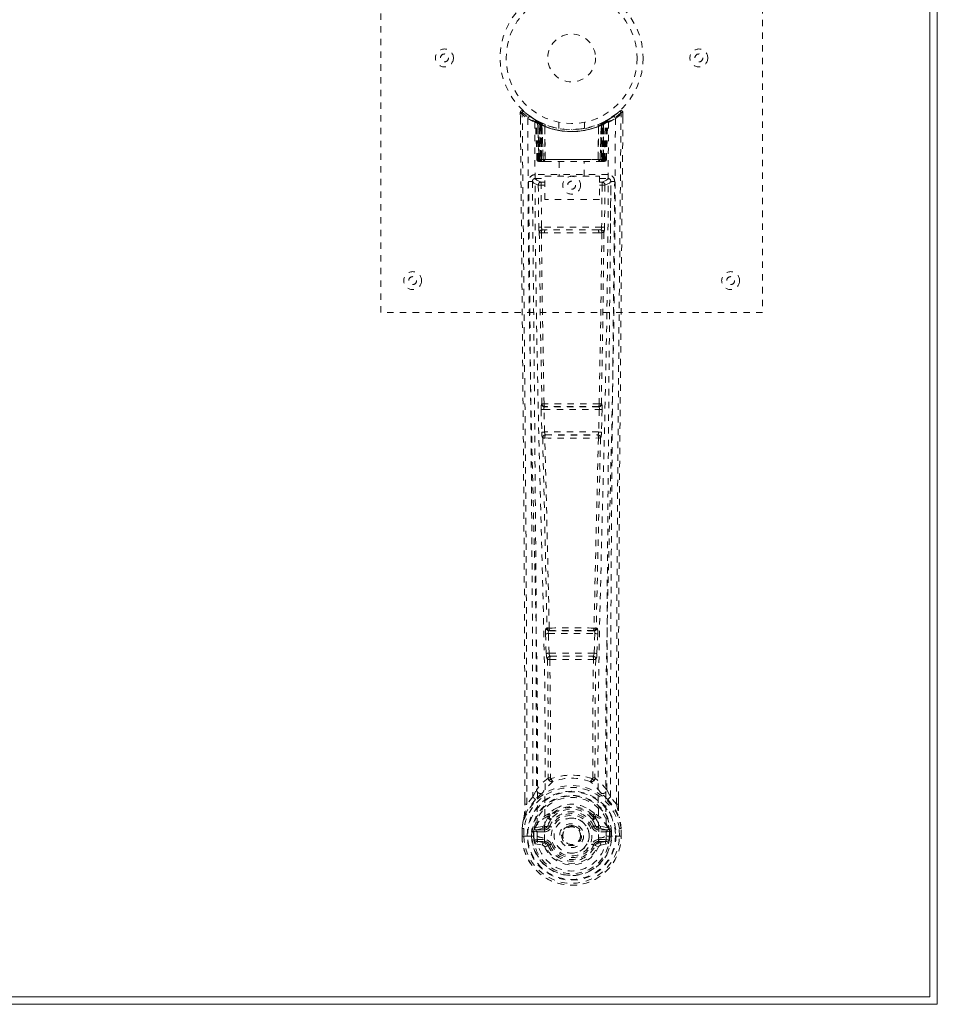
# Model space of a CAD drawing. Header units: inches. Extents: x 8.1 to 79.6, y 20.8 to 50.5.
# Tile 5 of 6: x 65.2 to 79.6, y 20.8 to 36.3. Entities that reach past the tile are written whole.
import ezdxf

# ---------------------------------------------------------------- set-up
doc = ezdxf.new("R2010")
doc.units = ezdxf.units.IN
doc.header["$MEASUREMENT"] = 0
doc.linetypes.add('SLD-Dashed', pattern=[0.075, 0.05, -0.025])
doc.linetypes.add('SLD-Solid', pattern=[0])

msp = doc.modelspace()

# ---------------------------------------------------------------- linework, layer by layer
at = {"color": 7, "linetype": 'SLD-Solid', "lineweight": 15}
for p, q in [((79.585, 50.527), (79.585, 20.777)), ((79.467, 20.895), (79.467, 50.409)), ((79.467, 50.409), (79.467, 20.895)), ((8.203, 20.895), (79.467, 20.895)), ((79.467, 20.895), (8.203, 20.895)), ((79.585, 20.777), (8.085, 20.777))]:
    msp.add_line(p, q, dxfattribs=at)
at = {"color": 7, "linetype": 'SLD-Dashed', "lineweight": 0}
for p, q in [((70.835, 31.652), (70.835, 39.652)), ((76.835, 39.652), (76.835, 31.652)), ((73.028, 34.793), (73.029, 34.709)), ((73.058, 34.794), (73.078, 34.816)), ((73.266, 34.678), (73.253, 34.686)), ((74.417, 34.686), (74.404, 34.678)), ((74.481, 34.728), (74.42, 34.691)), ((74.592, 34.816), (74.49, 34.735)), ((74.642, 34.793), (74.612, 34.794)), ((74.641, 34.708), (74.642, 34.793)), ((73.281, 34.653), (73.267, 34.662)), ((73.289, 34.056), (73.267, 34.662)), ((73.302, 34.056), (73.281, 34.653)), ((73.351, 34.634), (73.284, 34.668)), ((73.3, 34.646), (73.323, 34.052)), ((73.368, 34.607), (73.3, 34.643)), ((73.32, 34.056), (73.3, 34.643)), ((73.327, 34.613), (73.34, 34.639)), ((73.327, 34.613), (73.327, 34.056)), ((73.332, 34.61), (73.327, 34.613)), ((73.332, 34.61), (73.345, 34.636)), ((73.332, 34.056), (73.332, 34.61)), ((73.34, 34.639), (73.345, 34.636)), ((73.341, 34.606), (73.353, 34.633)), ((73.341, 34.056), (73.341, 34.606)), ((73.345, 34.604), (73.357, 34.631)), ((73.345, 34.604), (73.345, 34.056)), ((73.352, 34.633), (73.351, 34.634)), ((73.357, 34.631), (73.353, 34.633)), ((73.359, 34.598), (73.371, 34.624)), ((73.359, 34.598), (73.359, 34.056)), ((73.363, 34.596), (73.375, 34.623)), ((73.363, 34.056), (73.363, 34.596)), ((73.368, 34.607), (73.369, 34.607)), ((73.387, 34.056), (73.368, 34.607)), ((73.369, 34.607), (73.388, 34.056)), ((73.371, 34.624), (73.375, 34.623)), ((73.414, 34.577), (73.412, 34.579)), ((73.417, 34.054), (73.412, 34.579)), ((73.414, 34.577), (73.419, 34.056)), ((73.418, 34.604), (73.415, 34.605)), ((73.635, 34.641), (73.635, 34.544)), ((74.035, 34.544), (74.035, 34.641)), ((74.251, 34.056), (74.256, 34.577)), ((74.255, 34.606), (74.252, 34.604)), ((74.258, 34.579), (74.253, 34.054)), ((74.258, 34.579), (74.256, 34.577)), ((74.281, 34.056), (74.301, 34.607)), ((74.302, 34.607), (74.283, 34.056)), ((74.295, 34.623), (74.307, 34.596)), ((74.299, 34.624), (74.325, 34.637)), ((74.299, 34.624), (74.311, 34.598)), ((74.301, 34.607), (74.302, 34.607)), ((74.37, 34.643), (74.302, 34.607)), ((74.307, 34.596), (74.307, 34.056)), ((74.31, 34.056), (74.311, 34.598)), ((74.317, 34.633), (74.313, 34.631)), ((74.313, 34.631), (74.325, 34.604)), ((74.319, 34.634), (74.317, 34.633)), ((74.317, 34.633), (74.329, 34.606)), ((74.385, 34.668), (74.319, 34.634)), ((74.325, 34.636), (74.33, 34.639)), ((74.325, 34.636), (74.337, 34.61)), ((74.325, 34.056), (74.325, 34.604)), ((74.329, 34.606), (74.329, 34.056)), ((74.33, 34.639), (74.339, 34.643)), ((74.33, 34.639), (74.343, 34.613)), ((74.343, 34.613), (74.337, 34.61)), ((74.337, 34.61), (74.337, 34.056)), ((74.342, 34.056), (74.343, 34.613)), ((74.347, 34.052), (74.37, 34.646)), ((74.35, 34.056), (74.37, 34.643)), ((74.362, 34.637), (74.358, 34.638)), ((74.368, 34.056), (74.389, 34.653)), ((74.381, 34.056), (74.402, 34.662)), ((74.402, 34.662), (74.389, 34.653)), ((73.289, 34.056), (73.302, 34.056)), ((73.32, 34.056), (73.387, 34.056)), ((74.337, 34.056), (73.332, 34.056)), ((73.345, 34.056), (74.325, 34.056)), ((73.359, 34.056), (73.363, 34.056)), ((74.307, 34.056), (73.363, 34.056)), ((73.388, 34.056), (73.387, 34.056)), ((73.417, 34.054), (73.419, 34.056)), ((73.419, 34.056), (74.251, 34.056)), ((74.251, 34.056), (74.253, 34.054)), ((74.283, 34.056), (74.281, 34.056)), ((74.283, 34.056), (74.35, 34.056)), ((74.307, 34.056), (74.31, 34.056)), ((74.368, 34.056), (74.381, 34.056)), ((73.315, 34.028), (73.319, 34.027)), ((73.32, 34.027), (73.32, 34.027)), ((73.328, 34.027), (73.333, 34.027)), ((73.332, 34.027), (73.341, 34.027)), ((73.341, 34.027), (73.345, 34.027)), ((73.35, 34.027), (73.417, 34.027)), ((73.419, 34.027), (74.251, 34.027)), ((73.64, 34.027), (73.64, 33.794)), ((74.03, 33.794), (74.03, 34.027)), ((74.253, 34.027), (74.32, 34.027)), ((74.324, 34.027), (74.328, 34.027)), ((74.328, 34.027), (74.338, 34.027)), ((74.337, 34.027), (74.342, 34.027)), ((74.342, 34.027), (74.342, 34.029)), ((74.349, 34.027), (74.349, 34.027)), ((74.351, 34.027), (74.354, 34.027)), ((73.263, 33.818), (73.263, 33.758)), ((74.407, 33.818), (73.263, 33.818)), ((73.263, 33.758), (73.411, 33.758)), ((73.411, 33.428), (73.411, 33.794)), ((73.411, 33.794), (74.272, 33.794)), ((74.272, 33.794), (74.272, 33.428)), ((74.272, 33.758), (74.407, 33.758)), ((74.407, 33.758), (74.407, 33.818)), ((73.221, 33.729), (73.218, 33.712)), ((73.219, 33.72), (73.219, 33.71)), ((73.219, 33.71), (73.219, 33.708)), ((73.219, 33.709), (73.226, 32.895)), ((73.311, 33.655), (73.318, 32.995)), ((73.311, 33.655), (73.355, 33.655)), ((73.355, 33.7), (73.355, 33.655)), ((73.411, 33.7), (73.355, 33.7)), ((73.411, 33.655), (73.355, 33.655)), ((73.362, 32.995), (73.355, 33.655)), ((74.272, 33.7), (74.314, 33.7)), ((74.272, 33.655), (74.314, 33.655)), ((74.314, 33.655), (74.307, 32.995)), ((74.314, 33.7), (74.314, 33.655)), ((74.359, 33.655), (74.352, 32.995)), ((74.444, 32.895), (74.451, 33.709)), ((74.452, 33.712), (74.448, 33.729)), ((74.451, 33.71), (74.451, 33.72)), ((74.451, 33.708), (74.451, 33.71)), ((74.272, 33.428), (73.411, 33.428)), ((74.307, 32.995), (73.362, 32.995)), ((73.36, 32.905), (73.409, 32.904)), ((73.419, 32.951), (73.371, 32.951)), ((74.251, 32.951), (73.419, 32.951)), ((74.298, 32.951), (74.251, 32.951)), ((74.261, 32.904), (74.31, 32.905)), ((76.835, 31.652), (70.835, 31.652)), ((73.368, 30.216), (73.362, 30.214)), ((74.308, 30.214), (74.302, 30.216)), ((73.355, 30.124), (73.366, 29.771)), ((73.4, 30.125), (74.27, 30.125)), ((73.41, 29.773), (73.4, 30.125)), ((73.407, 30.17), (73.413, 30.173)), ((74.263, 30.17), (73.407, 30.17)), ((74.257, 30.173), (74.263, 30.17)), ((74.27, 30.125), (74.259, 29.773)), ((74.315, 30.124), (74.304, 29.771)), ((74.259, 29.773), (73.41, 29.773)), ((73.424, 29.727), (73.424, 29.728)), ((73.424, 29.728), (74.246, 29.728)), ((74.246, 29.728), (74.246, 29.727)), ((73.379, 29.681), (73.38, 29.681)), ((74.29, 29.681), (74.291, 29.681)), ((73.447, 26.695), (73.434, 26.691)), ((73.479, 26.648), (73.492, 26.652)), ((74.191, 26.648), (73.479, 26.648)), ((74.178, 26.652), (74.191, 26.648)), ((74.222, 26.695), (74.235, 26.691)), ((73.424, 26.602), (73.436, 26.293)), ((73.469, 26.603), (74.201, 26.603)), ((73.481, 26.294), (73.469, 26.603)), ((74.201, 26.603), (74.189, 26.294)), ((74.245, 26.602), (74.233, 26.293)), ((73.436, 26.293), (73.439, 26.259)), ((73.455, 26.203), (73.456, 26.202)), ((74.189, 26.294), (73.481, 26.294)), ((73.5, 26.249), (73.499, 26.25)), ((73.499, 26.25), (74.171, 26.25)), ((74.171, 26.25), (74.17, 26.249)), ((74.214, 26.202), (74.215, 26.203)), ((74.233, 26.293), (74.231, 26.259)), ((73.224, 24.037), (73.283, 24.149)), ((74.386, 24.149), (74.446, 24.037)), ((73.098, 23.92), (73.098, 24.009)), ((73.1, 24.01), (73.099, 23.921)), ((73.224, 24.037), (73.128, 23.921)), ((74.542, 23.921), (74.446, 24.037)), ((74.57, 23.921), (74.57, 24.022)), ((74.572, 23.92), (74.572, 24.022)), ((73.463, 23.733), (73.463, 23.711)), ((73.47, 23.761), (73.482, 23.779)), ((73.487, 23.728), (73.487, 23.706)), ((74.183, 23.706), (74.183, 23.728)), ((74.188, 23.779), (74.199, 23.761)), ((74.206, 23.733), (74.207, 23.711)), ((73.055, 23.421), (73.056, 23.538)), ((73.056, 23.542), (73.056, 23.538)), ((73.057, 23.538), (73.056, 23.42)), ((73.085, 23.538), (73.085, 23.422)), ((73.251, 23.541), (73.248, 23.537)), ((73.251, 23.541), (73.261, 23.552)), ((73.377, 23.573), (73.261, 23.552)), ((73.261, 23.552), (73.261, 23.552)), ((73.261, 23.552), (73.262, 23.552)), ((73.277, 23.519), (73.406, 23.544)), ((73.406, 23.544), (73.406, 23.519)), ((73.454, 23.573), (73.461, 23.585)), ((73.461, 23.585), (73.488, 23.573)), ((74.182, 23.573), (74.209, 23.585)), ((74.209, 23.585), (74.216, 23.573)), ((74.264, 23.544), (74.393, 23.519)), ((74.264, 23.544), (74.264, 23.519)), ((74.408, 23.552), (74.293, 23.573)), ((74.408, 23.552), (74.418, 23.541)), ((74.422, 23.537), (74.418, 23.541)), ((74.585, 23.422), (74.584, 23.538)), ((74.613, 23.42), (74.613, 23.538)), ((74.614, 23.538), (74.614, 23.542)), ((74.614, 23.421), (74.614, 23.538)), ((73.055, 23.421), (73.059, 23.421)), ((73.059, 23.421), (73.112, 23.421)), ((73.112, 23.421), (73.135, 23.421)), ((73.135, 23.421), (73.141, 23.421)), ((73.141, 23.421), (73.292, 23.421)), ((73.206, 23.422), (73.207, 23.494)), ((73.206, 23.422), (73.206, 23.422)), ((73.207, 23.494), (73.207, 23.495)), ((73.236, 23.493), (73.236, 23.422)), ((73.241, 23.422), (73.236, 23.422)), ((73.237, 23.494), (73.242, 23.513)), ((73.242, 23.5), (73.241, 23.422)), ((73.242, 23.513), (73.242, 23.5)), ((73.277, 23.519), (73.277, 23.489)), ((73.406, 23.519), (73.277, 23.519)), ((73.406, 23.489), (73.277, 23.489)), ((73.292, 23.421), (73.292, 23.421)), ((73.406, 23.489), (73.406, 23.519)), ((73.678, 23.428), (73.679, 23.443)), ((73.679, 23.419), (73.678, 23.428)), ((74.393, 23.519), (74.264, 23.519)), ((74.264, 23.489), (74.264, 23.519)), ((74.393, 23.489), (74.264, 23.489)), ((74.378, 23.421), (74.529, 23.421)), ((74.393, 23.489), (74.393, 23.519)), ((74.428, 23.513), (74.428, 23.5)), ((74.433, 23.494), (74.428, 23.513)), ((74.428, 23.5), (74.428, 23.422)), ((74.428, 23.422), (74.434, 23.422)), ((74.463, 23.495), (74.433, 23.493)), ((74.434, 23.422), (74.433, 23.493)), ((74.463, 23.495), (74.463, 23.494)), ((74.463, 23.494), (74.463, 23.422)), ((74.529, 23.421), (74.534, 23.421)), ((74.534, 23.421), (74.557, 23.421)), ((74.557, 23.421), (74.61, 23.421)), ((74.61, 23.421), (74.614, 23.421)), ((73.259, 23.301), (73.378, 23.277)), ((73.29, 23.367), (73.29, 23.337)), ((73.29, 23.367), (73.406, 23.367)), ((73.406, 23.316), (73.29, 23.337)), ((73.29, 23.337), (73.406, 23.337)), ((73.406, 23.367), (73.406, 23.337)), ((73.406, 23.316), (73.406, 23.337)), ((73.466, 23.273), (73.462, 23.281)), ((73.488, 23.282), (73.466, 23.273)), ((74.204, 23.273), (74.182, 23.282)), ((74.208, 23.281), (74.204, 23.273)), ((74.258, 23.25), (74.204, 23.273)), ((74.264, 23.367), (74.264, 23.337)), ((74.264, 23.367), (74.38, 23.367)), ((74.38, 23.337), (74.264, 23.316)), ((74.264, 23.316), (74.264, 23.337)), ((74.264, 23.337), (74.38, 23.337)), ((74.292, 23.277), (74.41, 23.301)), ((74.38, 23.337), (74.38, 23.367))]:
    msp.add_line(p, q, dxfattribs=at)
at = {"color": 7, "linetype": 'SLD-Dashed', "lineweight": 0, "flags": 128}
for points in [[(74.639, 34.793), (74.637, 34.801), (74.633, 34.809), (74.628, 34.815), (74.622, 34.82), (74.615, 34.823), (74.607, 34.823), (74.6, 34.821), (74.594, 34.817)], [(73.076, 34.813), (73.069, 34.817), (73.061, 34.82), (73.053, 34.82), (73.045, 34.819), (73.038, 34.815), (73.033, 34.81), (73.03, 34.803), (73.028, 34.796)], [(73.028, 34.793), (73.029, 34.793), (73.03, 34.793), (73.037, 34.794), (73.047, 34.794), (73.052, 34.793), (73.058, 34.794)], [(73.098, 24.009), (73.096, 26.638), (73.078, 29.356), (73.054, 32.074), (73.028, 34.793)], [(73.128, 23.921), (73.129, 24.66), (73.129, 25.44), (73.127, 26.263), (73.123, 27.128), (73.119, 27.925), (73.113, 28.755), (73.112, 28.945), (73.11, 29.138), (73.109, 29.332), (73.107, 29.465), (73.106, 29.595), (73.105, 29.73), (73.104, 29.872), (73.1, 30.325), (73.095, 30.83), (73.09, 31.385), (73.087, 31.736), (73.083, 32.109), (73.079, 32.511), (73.076, 32.887), (73.071, 33.378), (73.067, 33.814), (73.063, 34.195), (73.061, 34.522), (73.058, 34.794)], [(73.147, 34.7), (73.152, 33.109), (73.171, 31.52), (73.201, 29.933), (73.239, 28.351), (73.269, 27.111), (73.292, 25.875), (73.302, 24.645), (73.292, 23.421)], [(73.261, 34.679), (73.268, 34.668), (73.272, 34.654)], [(74.523, 34.7), (74.517, 33.109), (74.499, 31.52), (74.468, 29.933), (74.431, 28.351), (74.401, 27.111), (74.378, 25.875), (74.368, 24.645), (74.378, 23.421)], [(74.542, 23.921), (74.541, 24.735), (74.541, 25.584), (74.544, 26.468), (74.547, 27.27), (74.55, 27.788), (74.554, 28.33), (74.558, 28.896), (74.562, 29.459), (74.566, 29.947), (74.572, 30.594), (74.578, 31.282), (74.585, 32.012), (74.592, 32.688), (74.612, 34.794)], [(74.572, 24.022), (74.574, 26.638), (74.591, 29.354), (74.616, 32.076), (74.642, 34.793)], [(73.256, 34.644), (73.262, 33.058), (73.283, 31.473), (73.315, 29.891), (73.356, 28.312), (73.388, 27.075), (73.412, 25.841), (73.421, 24.613), (73.409, 23.391)], [(73.268, 34.667), (73.269, 34.662), (73.269, 34.66)], [(73.298, 34.65), (73.299, 34.644), (73.299, 34.643)], [(73.301, 34.659), (73.307, 34.655), (73.34, 34.639)], [(74.032, 34.544), (74.034, 34.545), (74.016, 34.541), (73.978, 34.536), (73.924, 34.53), (73.859, 34.527), (73.835, 34.527)], [(74.414, 34.644), (74.407, 33.058), (74.387, 31.473), (74.354, 29.891), (74.314, 28.312), (74.282, 27.075), (74.258, 25.841), (74.248, 24.613), (74.26, 23.391)], [(73.327, 34.056), (73.312, 34.056), (73.3, 34.056), (73.291, 34.056), (73.289, 34.056)], [(73.302, 34.056), (73.305, 34.056), (73.314, 34.056), (73.326, 34.056), (73.341, 34.056)], [(73.359, 34.056), (73.351, 34.056), (73.344, 34.056), (73.337, 34.056), (73.331, 34.056), (73.326, 34.056), (73.322, 34.056), (73.32, 34.056), (73.32, 34.056)], [(73.32, 34.056), (73.321, 34.049), (73.322, 34.047)], [(73.388, 34.056), (73.392, 34.046), (73.398, 34.037)], [(73.417, 34.054), (73.402, 34.04), (73.398, 34.037)], [(74.253, 34.054), (74.268, 34.04), (74.271, 34.037)], [(74.271, 34.037), (74.278, 34.046), (74.281, 34.056)], [(74.35, 34.056), (74.349, 34.056), (74.347, 34.056), (74.344, 34.056), (74.339, 34.056), (74.333, 34.056), (74.326, 34.056), (74.318, 34.056), (74.31, 34.056)], [(74.329, 34.056), (74.343, 34.056), (74.356, 34.056), (74.364, 34.056), (74.368, 34.056)], [(74.381, 34.056), (74.378, 34.056), (74.37, 34.056), (74.357, 34.056), (74.342, 34.056)], [(73.334, 34.027), (73.334, 34.027), (73.335, 34.027), (73.337, 34.028), (73.341, 34.029)], [(73.349, 34.027), (73.35, 34.027), (73.352, 34.027)], [(74.328, 34.029), (74.332, 34.028), (74.335, 34.027), (74.336, 34.027), (74.336, 34.027)], [(73.355, 33.7), (73.286, 33.729), (73.263, 33.758)], [(74.407, 33.758), (74.383, 33.729), (74.314, 33.7)], [(73.158, 33.712), (73.162, 33.336), (73.166, 32.907), (73.17, 32.437), (73.174, 32.012), (73.177, 31.79), (73.179, 31.567), (73.181, 31.345), (73.183, 31.092), (73.186, 30.837), (73.188, 30.59), (73.193, 30.086), (73.197, 29.618), (73.201, 29.186), (73.204, 28.764), (73.208, 28.274), (73.214, 27.433), (73.219, 26.585), (73.222, 25.707), (73.224, 24.853), (73.224, 24.037)], [(73.218, 33.712), (73.241, 33.684), (73.311, 33.655)], [(73.218, 33.712), (73.249, 30.524), (73.275, 27.336), (73.283, 24.149)], [(74.359, 33.655), (74.354, 33.655), (74.344, 33.655), (74.33, 33.655), (74.314, 33.655)], [(74.359, 33.655), (74.428, 33.684), (74.449, 33.709)], [(74.386, 24.149), (74.395, 27.336), (74.421, 30.524), (74.452, 33.712)], [(74.446, 24.037), (74.446, 24.777), (74.447, 25.549), (74.45, 26.352), (74.454, 27.118), (74.459, 27.893), (74.465, 28.669), (74.471, 29.425), (74.477, 30.151), (74.484, 30.826), (74.491, 31.583), (74.498, 32.292), (74.505, 32.99), (74.512, 33.712)], [(73.362, 32.995), (73.347, 32.995), (73.332, 32.995), (73.322, 32.995), (73.318, 32.995)], [(74.352, 32.995), (74.348, 32.995), (74.337, 32.995), (74.323, 32.995), (74.307, 32.995)], [(73.327, 32.907), (73.343, 31.561), (73.368, 30.216)], [(73.402, 30.214), (73.377, 31.559), (73.36, 32.905)], [(74.261, 32.904), (74.049, 32.904), (73.835, 32.904), (73.62, 32.904), (73.409, 32.904)], [(74.251, 32.951), (74.047, 32.951), (73.841, 32.951), (73.629, 32.951), (73.419, 32.951)], [(74.31, 32.905), (74.293, 31.559), (74.268, 30.214)], [(74.298, 32.951), (74.315, 32.947), (74.326, 32.94)], [(74.343, 32.907), (74.326, 31.561), (74.302, 30.216)], [(73.4, 30.125), (73.391, 30.125), (73.384, 30.125), (73.376, 30.124), (73.37, 30.124), (73.364, 30.124), (73.36, 30.124), (73.357, 30.124), (73.355, 30.124)], [(74.315, 30.124), (74.313, 30.124), (74.31, 30.124), (74.306, 30.124), (74.3, 30.124), (74.294, 30.124), (74.286, 30.125), (74.278, 30.125), (74.27, 30.125)], [(73.41, 29.773), (73.402, 29.772), (73.394, 29.772), (73.387, 29.772), (73.38, 29.772), (73.375, 29.771), (73.37, 29.771), (73.367, 29.771), (73.366, 29.771)], [(73.366, 29.771), (73.368, 29.738), (73.368, 29.736)], [(74.304, 29.771), (74.302, 29.771), (74.299, 29.771), (74.295, 29.771), (74.289, 29.772), (74.283, 29.772), (74.275, 29.772), (74.267, 29.772), (74.259, 29.773)], [(74.304, 29.771), (74.302, 29.738), (74.302, 29.736)], [(73.38, 29.681), (73.415, 28.186), (73.447, 26.695)], [(73.483, 26.691), (73.45, 28.182), (73.414, 29.678)], [(74.256, 29.678), (74.22, 28.182), (74.187, 26.691)], [(74.29, 29.681), (74.255, 28.186), (74.222, 26.695)], [(74.286, 29.701), (74.287, 29.699), (74.29, 29.681)], [(73.469, 26.603), (73.468, 26.612), (73.468, 26.62), (73.47, 26.634), (73.474, 26.644), (73.479, 26.648)], [(74.191, 26.648), (74.196, 26.644), (74.199, 26.634), (74.201, 26.62), (74.201, 26.612), (74.201, 26.603)], [(73.469, 26.603), (73.461, 26.603), (73.453, 26.603), (73.446, 26.602), (73.44, 26.602), (73.434, 26.602), (73.429, 26.602), (73.426, 26.602), (73.424, 26.602)], [(74.245, 26.602), (74.243, 26.602), (74.24, 26.602), (74.236, 26.602), (74.23, 26.602), (74.224, 26.602), (74.217, 26.603), (74.209, 26.603), (74.201, 26.603)], [(73.481, 26.294), (73.473, 26.294), (73.465, 26.294), (73.458, 26.294), (73.452, 26.293), (73.446, 26.293), (73.442, 26.293), (73.438, 26.293), (73.436, 26.293)], [(73.456, 26.202), (73.466, 25.271), (73.467, 24.342)], [(73.492, 26.197), (73.502, 25.265), (73.503, 24.335)], [(74.167, 24.335), (74.167, 25.265), (74.178, 26.197)], [(74.189, 26.294), (74.188, 26.286), (74.186, 26.277), (74.182, 26.263), (74.177, 26.253), (74.174, 26.251), (74.172, 26.25), (74.171, 26.25)], [(74.233, 26.293), (74.228, 26.293), (74.218, 26.293), (74.204, 26.294), (74.189, 26.294)], [(74.214, 26.202), (74.203, 25.271), (74.202, 24.342)], [(73.465, 24.333), (73.367, 24.247), (73.283, 24.149)], [(73.465, 24.333), (73.467, 24.323), (73.471, 24.314), (73.478, 24.308), (73.485, 24.305), (73.493, 24.305), (73.501, 24.308), (73.508, 24.315), (73.513, 24.324)], [(73.503, 24.335), (73.503, 24.333), (73.504, 24.331), (73.506, 24.328), (73.513, 24.324)], [(74.157, 24.324), (74.163, 24.328), (74.166, 24.331), (74.167, 24.333), (74.167, 24.335)], [(74.157, 24.324), (74.162, 24.315), (74.168, 24.308), (74.176, 24.305), (74.184, 24.305), (74.192, 24.308), (74.198, 24.314), (74.203, 24.323), (74.205, 24.333)], [(74.386, 24.149), (74.302, 24.247), (74.205, 24.333)], [(73.266, 23.997), (73.166, 23.873), (73.086, 23.719)], [(73.376, 24.1), (73.371, 24.094), (73.362, 24.085)], [(74.308, 24.085), (74.299, 24.094), (74.293, 24.1)], [(74.403, 23.997), (74.504, 23.873), (74.584, 23.719)], [(73.128, 23.921), (73.122, 23.921), (73.116, 23.921), (73.11, 23.921), (73.105, 23.921), (73.101, 23.921), (73.099, 23.921), (73.098, 23.92), (73.098, 23.92)], [(73.608, 23.864), (73.557, 23.838), (73.482, 23.779)], [(74.188, 23.779), (74.113, 23.838), (74.062, 23.864)], [(74.572, 23.92), (74.572, 23.92), (74.571, 23.921), (74.569, 23.921), (74.565, 23.921), (74.56, 23.921), (74.554, 23.921), (74.548, 23.921), (74.542, 23.921)], [(73.086, 23.719), (73.069, 23.64), (73.056, 23.542)], [(73.056, 23.538), (73.069, 23.633), (73.084, 23.708)], [(73.086, 23.719), (73.084, 23.713), (73.084, 23.708)], [(73.463, 23.711), (73.432, 23.66), (73.404, 23.596)], [(74.209, 23.585), (74.183, 23.645), (74.154, 23.693)], [(74.207, 23.711), (74.237, 23.66), (74.266, 23.596)], [(74.585, 23.708), (74.585, 23.713), (74.584, 23.719)], [(74.614, 23.542), (74.602, 23.63), (74.584, 23.719)], [(74.614, 23.538), (74.601, 23.633), (74.585, 23.708)], [(73.056, 23.538), (73.055, 23.538), (73.056, 23.538), (73.059, 23.538), (73.063, 23.538), (73.067, 23.538), (73.073, 23.538), (73.079, 23.538), (73.085, 23.538)], [(73.056, 23.542), (73.057, 23.542), (73.059, 23.541), (73.062, 23.541), (73.065, 23.54), (73.07, 23.54), (73.075, 23.539), (73.08, 23.538), (73.085, 23.538)], [(73.404, 23.596), (73.391, 23.578), (73.377, 23.573)], [(73.516, 23.562), (73.511, 23.564), (73.505, 23.566), (73.501, 23.568), (73.497, 23.57), (73.493, 23.571), (73.491, 23.572), (73.489, 23.573), (73.488, 23.573)], [(74.154, 23.562), (74.159, 23.564), (74.164, 23.566), (74.169, 23.568), (74.173, 23.57), (74.177, 23.571), (74.179, 23.572), (74.181, 23.573), (74.182, 23.573)], [(74.266, 23.596), (74.279, 23.578), (74.293, 23.573)], [(74.614, 23.542), (74.613, 23.542), (74.611, 23.541), (74.608, 23.541), (74.604, 23.54), (74.6, 23.54), (74.595, 23.539), (74.59, 23.538), (74.584, 23.538)], [(74.584, 23.538), (74.591, 23.538), (74.597, 23.538), (74.602, 23.538), (74.607, 23.538), (74.611, 23.538), (74.613, 23.538), (74.614, 23.538), (74.614, 23.538)], [(73.085, 23.422), (73.078, 23.422), (73.072, 23.422), (73.067, 23.421), (73.062, 23.421), (73.058, 23.421), (73.056, 23.421), (73.055, 23.421), (73.055, 23.421)], [(73.236, 23.422), (73.233, 23.422), (73.226, 23.422), (73.217, 23.422), (73.206, 23.422)], [(73.207, 23.495), (73.217, 23.494), (73.226, 23.494), (73.233, 23.493), (73.236, 23.493)], [(73.236, 23.493), (73.236, 23.493), (73.237, 23.494)], [(73.277, 23.489), (73.258, 23.492), (73.242, 23.5)], [(74.26, 23.391), (74.255, 23.313), (74.232, 23.238), (74.193, 23.168), (74.139, 23.107), (74.074, 23.058), (73.999, 23.021), (73.918, 22.999), (73.835, 22.991), (73.751, 22.999), (73.671, 23.021), (73.596, 23.058), (73.53, 23.107), (73.477, 23.168), (73.437, 23.238), (73.415, 23.313), (73.409, 23.391)], [(74.428, 23.5), (74.411, 23.492), (74.393, 23.489)], [(74.433, 23.494), (74.433, 23.493), (74.433, 23.493)], [(74.614, 23.421), (74.615, 23.421), (74.614, 23.421), (74.611, 23.421), (74.608, 23.421), (74.603, 23.421), (74.597, 23.422), (74.591, 23.422), (74.585, 23.422)], [(73.247, 23.349), (73.266, 23.362), (73.29, 23.367)], [(73.516, 23.294), (73.511, 23.292), (73.505, 23.29), (73.501, 23.288), (73.497, 23.286), (73.493, 23.284), (73.491, 23.283), (73.489, 23.283), (73.488, 23.282)], [(74.154, 23.294), (74.159, 23.292), (74.164, 23.29), (74.169, 23.288), (74.173, 23.286), (74.177, 23.284), (74.179, 23.283), (74.181, 23.283), (74.182, 23.282)], [(74.38, 23.367), (74.403, 23.362), (74.423, 23.349)]]:
    msp.add_lwpolyline(points, dxfattribs=at)
at = {"color": 7, "linetype": 'SLD-Dashed', "lineweight": 0}
for centre, radius in [((73.835, 35.652), 1.125), ((73.835, 35.652), 1.03), ((73.835, 35.652), 0.375), ((71.835, 35.652), 0.141), ((75.835, 35.652), 0.141), ((71.835, 35.652), 0.0625), ((75.835, 35.652), 0.0625), ((73.835, 33.652), 0.14), ((73.835, 33.652), 0.0625), ((71.335, 32.152), 0.141), ((71.335, 32.152), 0.0625), ((76.335, 32.152), 0.141), ((76.335, 32.152), 0.0625), ((73.835, 23.428), 0.7), ((73.835, 23.428), 0.69), ((73.835, 23.428), 0.623), ((73.835, 23.428), 0.32), ((73.835, 23.428), 0.275), ((73.835, 23.428), 0.188), ((73.835, 23.428), 0.157), ((73.835, 23.428), 0.142), ((73.835, 23.428), 0.14), ((73.835, 23.428), 0.138)]:
    msp.add_circle(centre, radius, dxfattribs=at)
for centre, radius, start, end in [((73.058, 34.794), 0.03, 47.8472, 180.532), ((74.612, 34.794), 0.03, 359.467, 132.1538), ((73.829, 35.686), 1.2, 228.1039, 235.3369), ((73.835, 35.652), 1.158, 227.8714, 312.1369), ((73.83, 35.646), 1.12, 227.8952, 235.3625), ((73.177, 34.7), 0.03, 55.9271, 179.7368), ((73.821, 35.887), 1.365, 240.4177, 245.5483), ((73.835, 35.652), 1.127, 235.3428, 240.4739), ((73.237, 34.66), 0.03, 1.986, 58.9252), ((73.839, 35.659), 1.136, 238.932, 239.8055), ((73.218, 34.625), 0.0707, 31.4546, 58.8968), ((73.297, 34.632), 0.0429, 114.1731, 162.9872), ((73.251, 34.652), 0.0299, 1.9085, 59.6934), ((73.751, 35.506), 0.959, 239.6209, 242.5231), ((73.846, 35.674), 1.154, 239.9258, 243.9565), ((73.835, 35.652), 1.128, 240.4733, 299.5267), ((73.979, 35.403), 0.84, 298.7944, 300.3452), ((74.419, 34.652), 0.0299, 120.2953, 178.0949), ((73.835, 35.652), 1.127, 299.5264, 304.6583), ((74.373, 34.632), 0.0429, 17.0123, 65.8249), ((74.432, 34.66), 0.03, 121.0757, 178.0212), ((73.85, 35.886), 1.364, 294.4497, 299.5854), ((73.839, 35.646), 1.121, 304.6392, 312.1001), ((74.493, 34.7), 0.03, 0.2538, 124.0823), ((73.837, 35.691), 1.205, 304.6752, 311.877), ((74.556, 34.764), 0.0632, 28.482, 55.9258), ((73.835, 35.684), 1.19, 240.88, 299.12), ((73.824, 35.286), 0.837, 228.2565, 233.5278), ((73.812, 35.266), 0.81, 229.0909, 234.4553), ((73.27, 34.642), 0.0299, 1.8062, 60.7493), ((73.836, 35.654), 1.13, 240.7881, 245.7028), ((73.27, 34.642), 0.03, 16.8601, 61.2574), ((73.815, 35.264), 0.807, 230.3479, 235.6345), ((73.835, 35.651), 1.155, 244.2141, 295.7859), ((73.835, 35.651), 1.155, 244.9104, 295.0896), ((73.338, 34.607), 0.0297, 1.4827, 64.4695), ((73.339, 34.606), 0.0297, 1.4755, 64.5502), ((73.835, 35.651), 1.155, 245.8865, 294.1135), ((73.791, 35.204), 0.732, 234.7539, 238.7698), ((73.386, 34.595), 0.0311, 328.3262, 19.6449), ((73.384, 34.595), 0.0345, 328.9563, 15.1673), ((73.835, 35.615), 1.12, 247.9257, 292.0743), ((74.285, 34.595), 0.0345, 164.8379, 211.0384), ((74.284, 34.595), 0.031, 160.2184, 211.6916), ((73.877, 35.207), 0.734, 301.243, 305.239), ((73.943, 35.42), 0.872, 293.5613, 295.4799), ((74.354, 34.53), 0.109, 91.2471, 120.4804), ((74.33, 34.606), 0.0297, 115.4498, 178.5245), ((74.332, 34.607), 0.0297, 115.5336, 178.5215), ((73.848, 35.274), 0.819, 304.4042, 309.6134), ((73.862, 35.261), 0.805, 305.5267, 310.9293), ((74.386, 34.511), 0.137, 89.4088, 113.5142), ((73.841, 35.291), 0.844, 306.4936, 311.7199), ((74.4, 34.642), 0.0299, 119.2543, 178.198), ((73.318, 34.057), 0.03, 181.9934, 269.9954), ((73.32, 34.057), 0.0305, 182.3659, 249.3677), ((73.332, 34.057), 0.03, 181.989, 246.5599), ((73.35, 34.057), 0.03, 181.9319, 269.9357), ((74.158, 34.053), 0.83, 179.7742, 181.622), ((73.745, 34.049), 0.412, 179.0187, 183.0429), ((73.763, 34.049), 0.422, 179.04, 182.9752), ((73.767, 34.049), 0.422, 179.0353, 182.9706), ((73.801, 34.049), 0.442, 179.0788, 182.8342), ((73.805, 34.049), 0.442, 179.0835, 182.8388), ((73.417, 34.057), 0.0299, 181.7955, 269.8155), ((74.253, 34.057), 0.0299, 270.1871, 358.202), ((73.864, 34.049), 0.443, 357.1738, 0.9224), ((73.868, 34.049), 0.442, 357.1612, 0.9165), ((74.315, 34.062), 0.0353, 261.8104, 350.6807), ((74.32, 34.057), 0.03, 270.0643, 358.0681), ((73.9, 34.049), 0.425, 357.0496, 0.9538), ((73.48, 34.052), 0.848, 358.418, 0.2259), ((73.928, 34.049), 0.409, 356.9369, 0.9922), ((74.338, 34.057), 0.03, 293.4983, 358.0228), ((74.351, 34.057), 0.03, 270.0072, 357.9995), ((74.35, 34.057), 0.0305, 290.7106, 357.6502), ((73.332, 34.058), 0.0315, 237.9465, 270.685), ((73.348, 33.917), 0.114, 100.0893, 103.9911), ((73.419, 34.053), 0.0265, 218.3598, 269.3875), ((74.25, 34.053), 0.0266, 270.7999, 321.4463), ((74.337, 34.058), 0.0315, 269.305, 302.3725), ((74.32, 33.912), 0.119, 75.8989, 79.5601), ((73.263, 33.713), 0.105, 89.9167, 180.6366), ((73.263, 33.713), 0.045, 90.0205, 157.9915), ((74.407, 33.713), 0.105, 359.3622, 90.0846), ((74.407, 33.713), 0.045, 22.0106, 89.9803), ((73.2, 30.842), 2.87, 89.642, 90.8398), ((73.356, 33.655), 0.0451, 90.4253, 180.3586), ((74.314, 33.655), 0.0451, 359.6181, 89.5736), ((74.47, 30.85), 2.862, 89.1591, 90.3602), ((73.607, 32.982), 0.289, 177.3539, 195.0211), ((73.439, 32.988), 0.0773, 174.5374, 208.3852), ((74.23, 32.988), 0.0773, 331.6295, 5.4587), ((74.063, 32.982), 0.289, 344.9818, 2.6493), ((73.373, 32.906), 0.0456, 91.9254, 179.0018), ((73.353, 33.163), 0.258, 264.2207, 271.5588), ((73.435, 32.912), 0.075, 148.0082, 184.8094), ((73.473, 32.915), 0.0652, 146.427, 189.4455), ((74.196, 32.915), 0.0652, 350.5376, 33.5539), ((74.234, 32.911), 0.0756, 355.3421, 31.8447), ((74.317, 33.164), 0.258, 268.4498, 275.7704), ((74.304, 32.908), 0.0384, 357.083, 55.3633), ((73.575, 30.151), 0.221, 163.6362, 187.122), ((73.407, 30.215), 0.0451, 181.9395, 269.445), ((73.413, 30.218), 0.0451, 181.971, 269.4217), ((73.394, 30.349), 0.136, 258.8643, 273.2821), ((73.458, 30.207), 0.057, 172.6153, 216.4825), ((73.835, -5.917), 36.134, 89.3135, 90.6865), ((74.257, 30.218), 0.0451, 270.5756, 358.0317), ((74.212, 30.206), 0.0567, 323.3789, 7.5232), ((74.262, 30.215), 0.0451, 270.5593, 358.0562), ((74.276, 30.35), 0.136, 266.7376, 281.1141), ((74.095, 30.151), 0.222, 352.8781, 16.3607), ((73.458, 30.139), 0.0601, 148.5904, 193.1065), ((73.835, -2.862), 33.037, 89.2677, 90.7323), ((74.212, 30.139), 0.0601, 346.9071, 31.3959), ((73.485, 29.732), 0.118, 177.9871, 205.3607), ((73.424, 29.682), 0.0451, 90.6328, 181.6253), ((73.425, 29.682), 0.0451, 90.6356, 181.6285), ((73.473, 29.767), 0.0626, 174.4767, 218.4601), ((73.483, 29.689), 0.0697, 146.9328, 189.0859), ((73.835, 63.073), 33.349, 269.2944, 270.7056), ((74.197, 29.767), 0.0626, 321.5411, 5.5221), ((74.246, 29.682), 0.0451, 358.373, 89.3659), ((74.246, 29.684), 0.0433, 22.7763, 90.2191), ((74.187, 29.689), 0.0697, 350.9205, 33.0608), ((74.184, 29.732), 0.118, 334.6381, 2.0201), ((73.406, 29.801), 0.123, 257.6572, 273.6634), ((73.835, 63.241), 33.565, 269.2812, 270.7189), ((74.264, 29.803), 0.125, 266.444, 282.2353), ((73.587, 26.629), 0.165, 157.6309, 189.4088), ((73.48, 26.693), 0.0451, 182.4895, 269.137), ((73.492, 26.697), 0.0451, 182.6004, 269.107), ((73.476, 26.783), 0.0921, 251.4717, 273.985), ((73.835, -10.335), 37.028, 89.4553, 90.5445), ((73.544, 26.684), 0.0612, 173.9261, 211.5446), ((73.835, -6.215), 32.869, 89.4016, 90.5984), ((74.177, 26.697), 0.0451, 270.8907, 357.4019), ((74.126, 26.684), 0.0607, 328.2898, 6.2329), ((74.193, 26.782), 0.0919, 266.0295, 288.5384), ((74.19, 26.693), 0.0451, 270.8612, 357.5152), ((74.083, 26.629), 0.165, 350.5934, 22.3699), ((73.532, 26.255), 0.0933, 177.5396, 214.128), ((73.5, 26.204), 0.0451, 91.0424, 182.1405), ((73.501, 26.204), 0.0451, 91.0486, 182.1459), ((73.485, 26.285), 0.0879, 250.2456, 273.9526), ((73.539, 26.292), 0.0588, 177.8444, 226.6276), ((73.578, 26.21), 0.0873, 153.1898, 188.1889), ((73.835, 58.92), 32.724, 269.3989, 270.6009), ((73.835, 59.617), 33.37, 269.4251, 270.5749), ((74.169, 26.204), 0.0451, 357.8501, 88.9523), ((74.092, 26.21), 0.0872, 351.806, 26.8103), ((74.17, 26.204), 0.0451, 357.8596, 88.9545), ((74.184, 26.286), 0.0889, 266.1775, 289.6243), ((74.138, 26.255), 0.0933, 325.8644, 2.4686), ((73.453, 24.341), 0.0143, 327.5487, 3.3588), ((73.526, 24.337), 0.0608, 183.6683, 286.5427), ((73.499, 24.414), 0.0795, 246.0527, 272.5072), ((73.835, 23.414), 0.965, 70.5265, 109.4746), ((73.59, 24.342), 0.0786, 193.3285, 233.7371), ((73.835, 23.487), 0.844, 69.7729, 110.2273), ((74.144, 24.337), 0.0608, 253.4562, 356.3311), ((74.08, 24.342), 0.0786, 306.2545, 346.6799), ((74.17, 24.414), 0.0795, 267.4927, 293.9461), ((74.217, 24.341), 0.0143, 176.6412, 212.4513), ((73.835, 23.428), 0.787, 8.3239, 171.6761), ((73.835, 23.428), 0.758, 8.3238, 171.6762), ((73.344, 24.152), 0.0608, 182.3837, 301.9688), ((74.103, 23.59), 0.888, 129.1314, 144.9697), ((73.567, 23.591), 0.887, 35.0292, 50.8693), ((74.326, 24.152), 0.0608, 238.0303, 357.6184), ((73.835, 23.428), 0.632, 6.0643, 173.9357), ((73.685, 24.483), 0.642, 224.0817, 229.2674), ((73.835, 23.428), 0.602, 6.2697, 173.7303), ((74.81, 22.422), 2.206, 131.0593, 134.4299), ((72.859, 22.421), 2.206, 45.5699, 48.9402), ((73.983, 24.485), 0.644, 310.7406, 315.9085), ((71.897, 23.892), 1.202, 351.1863, 1.3423), ((69.506, 24.561), 3.678, 346.7632, 349.9885), ((73.835, 23.416), 0.453, 39.7485, 140.2508), ((73.835, 23.39), 0.494, 46.9722, 133.0278), ((73.835, 23.434), 0.411, 39.0113, 140.9887), ((73.835, 23.446), 0.476, 61.4726, 118.5265), ((78.164, 24.561), 3.678, 190.012, 193.2376), ((75.773, 23.892), 1.202, 178.6566, 188.8135), ((73.698, 23.337), 0.491, 116.1271, 155.5129), ((73.642, 23.332), 0.44, 113.935, 149.9018), ((73.9, 23.432), 0.465, 145.8376, 160.7948), ((73.508, 23.737), 0.0444, 147.3962, 184.9997), ((73.485, 23.779), 0.0506, 244.3242, 271.743), ((73.494, 23.714), 0.0305, 185.6336, 316.0644), ((73.485, 23.756), 0.0504, 244.2219, 271.7537), ((73.522, 23.784), 0.0404, 187.3006, 232.784), ((73.52, 23.727), 0.0326, 132.1631, 178.3674), ((73.515, 23.73), 0.0371, 220.1675, 270.7275), ((73.835, 23.428), 0.376, 22.774, 157.226), ((73.835, 23.428), 0.346, 22.7741, 157.2259), ((73.835, 23.428), 0.275, 89.0534, 269.0539), ((73.835, 23.428), 0.275, 269.0537, 89.0536), ((74.176, 23.714), 0.0305, 223.9324, 354.3711), ((74.155, 23.73), 0.0371, 269.2792, 319.8296), ((74.148, 23.784), 0.0404, 307.2355, 352.6799), ((74.15, 23.727), 0.0326, 1.645, 47.8246), ((74.184, 23.779), 0.0506, 268.2493, 295.6812), ((74.185, 23.757), 0.0505, 268.2725, 295.7487), ((73.967, 23.333), 0.497, 24.8145, 63.6301), ((74.162, 23.737), 0.0444, 355.0068, 32.6962), ((74.028, 23.332), 0.439, 30.0692, 66.0862), ((73.356, 23.497), 0.115, 159.6997, 172.2743), ((73.276, 23.549), 0.0305, 203.825, 270.96), ((73.407, 23.574), 0.0299, 180.9969, 268.9527), ((73.435, 23.601), 0.031, 190.1689, 328.1934), ((73.404, 23.6), 0.0565, 271.9577, 331.5636), ((73.406, 23.608), 0.089, 270, 337.226), ((73.406, 23.608), 0.119, 269.9994, 337.2262), ((73.835, 23.428), 0.157, 65.1542, 110.0596), ((74.264, 23.608), 0.119, 202.7738, 270.0006), ((74.264, 23.608), 0.089, 202.774, 270), ((74.235, 23.601), 0.031, 211.5919, 350.052), ((74.266, 23.6), 0.0567, 208.2264, 267.982), ((74.263, 23.574), 0.0299, 271.0433, 359.0116), ((74.394, 23.549), 0.0306, 269.0433, 336.1675), ((74.344, 23.505), 0.0844, 5.4149, 22.611), ((74.584, 23.538), 0.03, 0.2178, 5.2738), ((73.835, 23.428), 0.78, 180, 359.4852), ((73.835, 23.428), 0.78, 180.5288, 359.4712), ((73.835, 23.428), 0.75, 180.4562, 359.5438), ((73.835, 23.428), 0.629, 180.5443, 359.4557), ((73.835, 23.428), 0.599, 180.5443, 359.4557), ((73.835, 23.428), 0.593, 180.5524, 187.6091), ((73.41, 23.641), 0.249, 241.7061, 269.8622), ((73.835, 23.415), 0.543, 179.3659, 0.6341), ((74.262, 23.633), 0.242, 269.7361, 298.8245), ((73.835, 23.428), 0.593, 352.3909, 359.4476), ((74.44, 22.55), 0.872, 88.4822, 90.4289), ((73.451, 23.377), 0.206, 187.6591, 201.6573), ((73.289, 23.307), 0.0299, 88.0499, 192.106), ((73.407, 23.286), 0.0301, 91.4573, 197.6158), ((73.369, 23.233), 0.0455, 22.5292, 78.6438), ((73.406, 23.248), 0.119, 22.7743, 90.0001), ((73.406, 23.248), 0.089, 22.774, 90), ((73.4, 23.245), 0.0714, 30.3194, 85.2436), ((73.982, 21.968), 1.403, 111.5627, 113.9859), ((73.835, 23.428), 0.459, 202.774, 337.226), ((73.835, 23.428), 0.4, 202.774, 337.226), ((73.835, 23.428), 0.376, 202.774, 337.226), ((73.835, 23.428), 0.346, 202.7741, 337.2259), ((74.264, 23.248), 0.119, 89.9999, 157.2257), ((74.264, 23.248), 0.089, 90, 157.226), ((74.27, 23.245), 0.0715, 94.7847, 149.7549), ((74.3, 23.233), 0.0455, 101.3542, 157.4688), ((74.263, 23.286), 0.0301, 342.3463, 88.5761), ((74.381, 23.307), 0.0299, 347.8897, 91.9499), ((74.219, 23.377), 0.206, 338.3419, 352.3373)]:
    msp.add_arc(centre, radius, start, end, dxfattribs=at)

doc.saveas('drawing.dxf')
